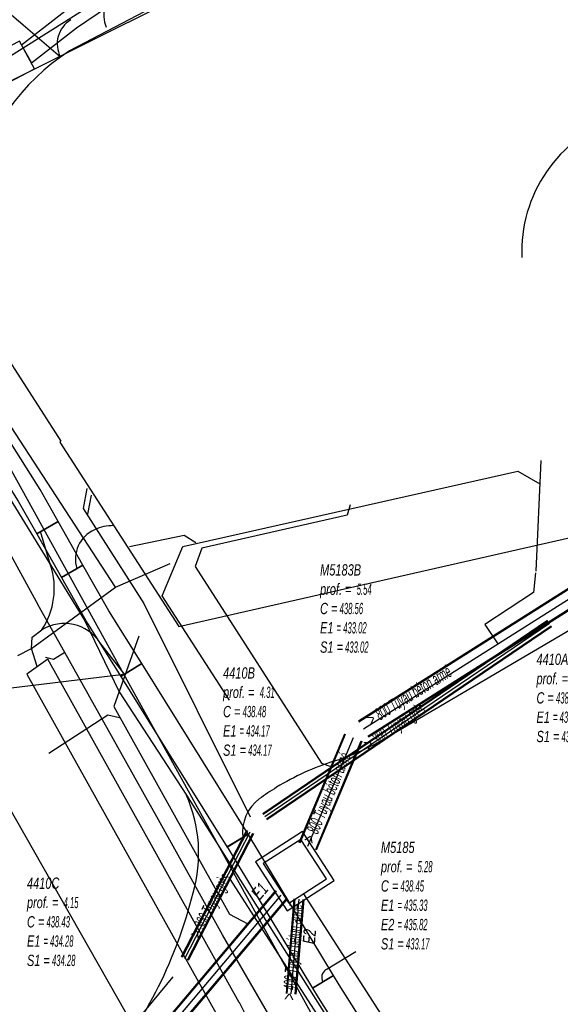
# Model space of a CAD drawing. Header units: metres. Extents: x 2695563 to 2696938, y 1260544 to 1262032.
# Tile 224 of 256: x 2696338 to 2696362, y 1261536 to 1261580. Entities that reach past the tile are written whole.
import ezdxf

# ---------------------------------------------------------------- set-up
doc = ezdxf.new("R2010")
doc.units = ezdxf.units.M
doc.header["$LTSCALE"] = 100
doc.linetypes.add('AUSGEZOGEN', pattern=[0])
doc.linetypes.add('STRICHLINIE2_S3', pattern=[0.25, 0.15, -0.1])
for name, color, linetype in [('Eau portable_Cadastre des conduites_Conduite', 171, 'AUSGEZOGEN'), ('EU_Cadastre des conduites', 24, 'AUSGEZOGEN'), ('EU_Cadastre des conduites – Texte', 7, 'AUSGEZOGEN'), ('EU_Cadastre des conduites_Regard normalisé – Texte', 24, 'AUSGEZOGEN'), ('EU_Cadastre des conduites_Regard – Polygone de détail', 24, 'AUSGEZOGEN'), ('EU_Cadastre des conduites_Texte entrée-sortie', 24, 'AUSGEZOGEN'), ('Réseau électrique_Cadastre des conduite_Bord du tracé', 1, 'AUSGEZOGEN'), ('Réseau électrique_Cadastre des conduite_Tronçon de tracé', 1, 'AUSGEZOGEN'), ('Réseau électrique_Cadastre des conduites_Ouvrage_Surface-Ligne-Point', 1, 'AUSGEZOGEN'), ('Swisscom_Cadastre des conduites_Périmètre de projet_Actif', 7, 'AUSGEZOGEN'), ('TV_Cadastre des conduites_CONDUITE', 92, 'AUSGEZOGEN'), ('Télécommunications_SW_Cadastre des conduites_Bord du tracé', 94, 'AUSGEZOGEN')]:
    doc.layers.add(name, color=color, linetype=linetype)
doc.styles.add('ARIAL', font='arial.ttf')
pattern_1 = [(0, (2703955, 1269100), (4050, 4050), [4050, -4050]), (90, (2703955, 1269100), (-4050, 4050), [4050, -4050])]
pattern_2 = [(0, (2708005, 1273150), (6075, 6075), [6075, -6075]), (90, (2708005, 1273150), (-6075, 6075), [6075, -6075])]

# ---------------------------------------------------------------- blocks, each defined once
blk = doc.blocks.new('COMPLEXOBJECT_1590')
at = {"layer": 'Réseau électrique_Cadastre des conduites_Ouvrage_Surface-Ligne-Point', "color": 1, "linetype": 'AUSGEZOGEN', "transparency": 33554687}
for points in [[(6343.758, 11552.951), (6376.316, 11560.354), (6369.866, 11588.481), (6353.775, 11584.712), (6346.54, 11582.7), (6338.88, 11578.67)], [(6335.601, 11565.638), (6335.648, 11565.644), (6338.495, 11561.23), (6338.445, 11561.198), (6343.758, 11552.951)]]:
    blk.add_lwpolyline(points, dxfattribs=at)
blk.add_arc((6344.188, 11570.406), 9.822, 122.7112, 209.0426, dxfattribs=at)
blk = doc.blocks.new('COMPLEXOBJECT_1696')
at = {"layer": 'Réseau électrique_Cadastre des conduite_Bord du tracé', "color": 1, "linetype": 'AUSGEZOGEN', "transparency": 33554687}
blk.add_lwpolyline([(6346.464, 11536.151), (6337.913, 11551.494), (6336.969, 11550.825), (6345.423, 11535.656)], dxfattribs=at)
blk.add_arc((6339.202, 11532.108), 8.312, 14.2706, 29.1042, dxfattribs=at)
blk = doc.blocks.new('COMPLEXOBJECT_1698')
at = {"layer": 'Réseau électrique_Cadastre des conduite_Bord du tracé', "color": 1, "linetype": 'AUSGEZOGEN', "transparency": 33554687}
blk.add_line((6337.564, 11559.074), (6334.038, 11564.657), dxfattribs=at)
for points in [[(6333.457, 11565.767), (6330.25, 11574.164), (6329.269, 11573.648), (6332.452, 11565.315)], [(6333.084, 11564.107), (6336.59, 11558.562), (6337.416, 11557.103), (6338.373, 11557.645), (6337.564, 11559.074)]]:
    blk.add_lwpolyline(points, dxfattribs=at)
for centre, radius, start, end in [((6340.324, 11568.654), 7.449, 202.8049, 212.4524), ((6340.061, 11568.527), 8.259, 202.8835, 212.3518)]:
    blk.add_arc(centre, radius, start, end, dxfattribs=at)
blk = doc.blocks.new('COMPLEXOBJECT_2534')
at = {"layer": 'Réseau électrique_Cadastre des conduite_Tronçon de tracé', "color": 1, "linetype": 'AUSGEZOGEN', "transparency": 33554687}
blk.add_line((6341.336, 11550.822), (6340.239, 11552.233), dxfattribs=at)
blk.add_arc((6338.648, 11551.18), 1.908, 33.5112, 121.6934, dxfattribs=at)
blk = doc.blocks.new('COMPLEXOBJECT_2537')
at = {"layer": 'Réseau électrique_Cadastre des conduite_Tronçon de tracé', "color": 1, "linetype": 'AUSGEZOGEN', "transparency": 33554687}
blk.add_lwpolyline([(6338.038, 11555.695), (6337.582, 11557.197), (6337.895, 11557.374)], dxfattribs=at)
blk.add_arc((6334.828, 11554.658), 3.373, 326.6508, 17.9108, dxfattribs=at)
blk = doc.blocks.new('COMPLEXOBJECT_2541')
at = {"layer": 'Réseau électrique_Cadastre des conduite_Tronçon de tracé', "color": 1, "linetype": 'AUSGEZOGEN', "transparency": 33554687}
blk.add_line((6350.335, 11537.623), (6351.668, 11538.427), dxfattribs=at)
blk.add_arc((6350.543, 11537.28), 0.401, 121.2945, 210.8787, dxfattribs=at)
blk = doc.blocks.new('COMPLEXOBJECT_2544')
at = {"layer": 'Réseau électrique_Cadastre des conduite_Tronçon de tracé', "color": 1, "linetype": 'AUSGEZOGEN', "transparency": 33554687}
for centre, radius, start, end in [((6340.84, 11555.405), 2.056, 89.6366, 114.362), ((6340.582, 11555.966), 1.438, 114.2128, 197.2028)]:
    blk.add_arc(centre, radius, start, end, dxfattribs=at)
blk = doc.blocks.new('COMPLEXOBJECT_2554')
at = {"layer": 'Réseau électrique_Cadastre des conduite_Tronçon de tracé', "color": 1, "linetype": 'AUSGEZOGEN', "transparency": 33554687}
blk.add_line((6340.932, 11554.72), (6335.566, 11562.954), dxfattribs=at)
blk.add_arc((6350, 11572.718), 17.427, 192.3063, 214.0771, dxfattribs=at)
blk = doc.blocks.new('COMPLEXOBJECT_2572')
at = {"layer": 'Réseau électrique_Cadastre des conduite_Tronçon de tracé', "color": 1, "linetype": 'AUSGEZOGEN', "transparency": 33554687}
blk.add_line((6352.989, 11547.966), (6364.627, 11554.82), dxfattribs=at)
for centre, radius, start, end in [((6398.179, 11493.9), 69.548, 116.53757, 118.84416), ((6347.386, 11557.431), 10.999, 287.3759, 300.6224), ((6354.244, 11535.773), 11.719, 107.7527, 121.4541)]:
    blk.add_arc(centre, radius, start, end, dxfattribs=at)
blk = doc.blocks.new('COMPLEXOBJECT_2782')
at = {"layer": 'Télécommunications_SW_Cadastre des conduites_Bord du tracé', "color": 94, "linetype": 'AUSGEZOGEN', "transparency": 33554687}
blk.add_line((6340.458, 11533.118), (6338.127, 11530.641), dxfattribs=at)
for centre, radius, start, end in [((6338.239, 11542.825), 6.41, 344.0272, 23.9406), ((6324.339, 11546.072), 20.68, 321.2123, 345.9755), ((6297.814, 11566.508), 53.96, 310.0412, 318.3399)]:
    blk.add_arc(centre, radius, start, end, dxfattribs=at)
blk = doc.blocks.new('COMPLEXOBJECT_2784')
at = {"layer": 'Télécommunications_SW_Cadastre des conduites_Bord du tracé', "color": 94, "linetype": 'AUSGEZOGEN', "transparency": 33554687}
blk.add_lwpolyline([(6327.083, 11573.547), (6327.54, 11572.771), (6332.948, 11563.957), (6339.56, 11553.214), (6341.097, 11550.043), (6344.098, 11545.426), (6350.515, 11535.271), (6372.639, 11499.991)], dxfattribs=at)

msp = doc.modelspace()

# ---------------------------------------------------------------- hatches: boundary and pattern name
at = {"layer": 'Réseau électrique_Cadastre des conduite_Bord du tracé', "lineweight": 18, "transparency": 33554687}
h = msp.add_hatch(dxfattribs=at)
h.set_pattern_fill('MUSTER', color=1, scale=6075, style=0, pattern_type=2)
h.set_pattern_definition(pattern_2)
h.paths.add_polyline_path([(2696352.858, 1261587.192), (2696351.888, 1261586.678), (2696348.618, 1261585.317), (2696345.232, 1261583.671), (2696342.086, 1261581.917), (2696339.637, 1261580.239), (2696337.71, 1261578.746), (2696338.146, 1261577.946), (2696340.167, 1261579.511), (2696342.56, 1261581.151), (2696345.648, 1261582.873), (2696348.988, 1261584.497), (2696352.272, 1261585.864), (2696353.279, 1261586.397)], flags=0)
h = msp.add_hatch(dxfattribs=at)
h.set_pattern_fill('MUSTER', color=1, scale=6075, style=0, pattern_type=2)
h.set_pattern_definition(pattern_2)
h.paths.add_polyline_path([(2696338.534, 1261558.884), (2696335.008, 1261564.467), (2696334.986, 1261564.501), (2696334.965, 1261564.536), (2696334.944, 1261564.57), (2696334.923, 1261564.605), (2696334.902, 1261564.639), (2696334.881, 1261564.674), (2696334.861, 1261564.709), (2696334.84, 1261564.744), (2696334.82, 1261564.779), (2696334.8, 1261564.814), (2696334.781, 1261564.849), (2696334.761, 1261564.885), (2696334.742, 1261564.92), (2696334.722, 1261564.956), (2696334.704, 1261564.992), (2696334.685, 1261565.028), (2696334.666, 1261565.064), (2696334.648, 1261565.1), (2696334.63, 1261565.136), (2696334.612, 1261565.172), (2696334.594, 1261565.208), (2696334.576, 1261565.245), (2696334.559, 1261565.281), (2696334.542, 1261565.318), (2696334.525, 1261565.355), (2696334.508, 1261565.392), (2696334.491, 1261565.428), (2696334.475, 1261565.465), (2696334.459, 1261565.503), (2696334.443, 1261565.54), (2696334.427, 1261565.577), (2696331.22, 1261573.974), (2696330.239, 1261573.458), (2696333.422, 1261565.125), (2696333.439, 1261565.084), (2696333.457, 1261565.044), (2696333.474, 1261565.004), (2696333.492, 1261564.963), (2696333.51, 1261564.923), (2696333.529, 1261564.883), (2696333.547, 1261564.843), (2696333.566, 1261564.804), (2696333.585, 1261564.764), (2696333.604, 1261564.724), (2696333.623, 1261564.685), (2696333.643, 1261564.645), (2696333.663, 1261564.606), (2696333.683, 1261564.567), (2696333.703, 1261564.527), (2696333.723, 1261564.488), (2696333.744, 1261564.45), (2696333.765, 1261564.411), (2696333.786, 1261564.372), (2696333.807, 1261564.334), (2696333.828, 1261564.295), (2696333.85, 1261564.257), (2696333.872, 1261564.218), (2696333.894, 1261564.18), (2696333.916, 1261564.142), (2696333.939, 1261564.105), (2696333.961, 1261564.067), (2696333.984, 1261564.029), (2696334.007, 1261563.992), (2696334.031, 1261563.954), (2696334.054, 1261563.917), (2696337.56, 1261558.372), (2696338.386, 1261556.913), (2696339.343, 1261557.455)], flags=0)
h = msp.add_hatch(dxfattribs=at)
h.set_pattern_fill('MUSTER', color=1, scale=6075, style=0, pattern_type=2)
h.set_pattern_definition(pattern_2)
h.paths.add_polyline_path([(2696340.448, 1261555.504), (2696339.343, 1261557.455), (2696338.386, 1261556.913), (2696339.491, 1261554.962)], flags=0)
h = msp.add_hatch(dxfattribs=at)
h.set_pattern_fill('MUSTER', color=1, scale=6075, style=0, pattern_type=2)
h.set_pattern_definition(pattern_2)
h.paths.add_polyline_path([(2696343.077, 1261551.116), (2696341.6, 1261553.47), (2696340.448, 1261555.504), (2696339.491, 1261554.962), (2696340.656, 1261552.906), (2696342.146, 1261550.531)], flags=0)
h = msp.add_hatch(dxfattribs=at)
h.set_pattern_fill('MUSTER', color=1, scale=6075, style=0, pattern_type=2)
h.set_pattern_definition(pattern_2)
h.paths.add_polyline_path([(2696365.586, 1261499.81), (2696351.904, 1261521.114), (2696351.861, 1261521.182), (2696351.819, 1261521.25), (2696351.777, 1261521.318), (2696351.737, 1261521.387), (2696351.696, 1261521.456), (2696351.657, 1261521.526), (2696351.619, 1261521.596), (2696351.581, 1261521.667), (2696351.543, 1261521.738), (2696351.507, 1261521.809), (2696351.471, 1261521.881), (2696351.436, 1261521.953), (2696351.402, 1261522.025), (2696351.369, 1261522.098), (2696351.336, 1261522.171), (2696351.304, 1261522.245), (2696351.273, 1261522.318), (2696351.243, 1261522.392), (2696351.213, 1261522.467), (2696351.184, 1261522.542), (2696351.156, 1261522.617), (2696351.129, 1261522.692), (2696351.102, 1261522.767), (2696351.077, 1261522.843), (2696351.052, 1261522.919), (2696351.028, 1261522.996), (2696351.004, 1261523.072), (2696350.982, 1261523.149), (2696350.96, 1261523.226), (2696350.939, 1261523.303), (2696350.919, 1261523.381), (2696348.227, 1261533.967), (2696348.21, 1261534.034), (2696348.192, 1261534.101), (2696348.173, 1261534.168), (2696348.154, 1261534.235), (2696348.134, 1261534.301), (2696348.114, 1261534.368), (2696348.094, 1261534.434), (2696348.072, 1261534.5), (2696348.05, 1261534.566), (2696348.028, 1261534.632), (2696348.005, 1261534.697), (2696347.982, 1261534.763), (2696347.958, 1261534.828), (2696347.933, 1261534.893), (2696347.908, 1261534.957), (2696347.882, 1261535.022), (2696347.856, 1261535.086), (2696347.829, 1261535.15), (2696347.802, 1261535.214), (2696347.774, 1261535.278), (2696347.746, 1261535.341), (2696347.717, 1261535.404), (2696347.688, 1261535.467), (2696347.658, 1261535.53), (2696347.627, 1261535.592), (2696347.596, 1261535.654), (2696347.565, 1261535.716), (2696347.533, 1261535.778), (2696347.501, 1261535.839), (2696347.468, 1261535.9), (2696347.434, 1261535.961), (2696338.883, 1261551.304), (2696337.939, 1261550.635), (2696346.393, 1261535.466), (2696346.424, 1261535.409), (2696346.455, 1261535.353), (2696346.485, 1261535.296), (2696346.515, 1261535.238), (2696346.544, 1261535.181), (2696346.573, 1261535.123), (2696346.601, 1261535.065), (2696346.629, 1261535.007), (2696346.657, 1261534.948), (2696346.683, 1261534.889), (2696346.71, 1261534.83), (2696346.736, 1261534.771), (2696346.761, 1261534.712), (2696346.786, 1261534.652), (2696346.81, 1261534.592), (2696346.834, 1261534.532), (2696346.857, 1261534.472), (2696346.88, 1261534.412), (2696346.903, 1261534.351), (2696346.925, 1261534.29), (2696346.946, 1261534.23), (2696346.967, 1261534.168), (2696346.987, 1261534.107), (2696347.007, 1261534.046), (2696347.026, 1261533.984), (2696347.045, 1261533.922), (2696347.063, 1261533.86), (2696347.081, 1261533.798), (2696347.098, 1261533.736), (2696347.115, 1261533.674), (2696347.131, 1261533.611), (2696349.827, 1261523.008), (2696349.849, 1261522.925), (2696349.871, 1261522.842), (2696349.894, 1261522.759), (2696349.919, 1261522.676), (2696349.944, 1261522.594), (2696349.97, 1261522.512), (2696349.996, 1261522.43), (2696350.024, 1261522.348), (2696350.053, 1261522.267), (2696350.082, 1261522.186), (2696350.112, 1261522.106), (2696350.143, 1261522.025), (2696350.175, 1261521.945), (2696350.208, 1261521.866), (2696350.241, 1261521.786), (2696350.275, 1261521.707), (2696350.31, 1261521.629), (2696350.346, 1261521.55), (2696350.383, 1261521.473), (2696350.421, 1261521.395), (2696350.459, 1261521.318), (2696350.498, 1261521.241), (2696350.538, 1261521.165), (2696350.579, 1261521.089), (2696350.621, 1261521.014), (2696350.663, 1261520.939), (2696350.706, 1261520.864), (2696350.75, 1261520.79), (2696350.794, 1261520.717), (2696350.84, 1261520.644), (2696350.886, 1261520.571), (2696364.217, 1261499.813)], flags=0)
h = msp.add_hatch(dxfattribs=at)
h.set_pattern_fill('MUSTER', color=1, scale=6075, style=0, pattern_type=2)
h.set_pattern_definition(pattern_2)
h.paths.add_polyline_path([(2696347.828, 1261543.491), (2696345.191, 1261547.723), (2696343.078, 1261551.115), (2696342.146, 1261550.531), (2696344.229, 1261547.187), (2696346.894, 1261542.909)], flags=0)
h = msp.add_hatch(dxfattribs=at)
h.set_pattern_fill('MUSTER', color=1, scale=6075, style=0, pattern_type=2)
h.set_pattern_definition(pattern_2)
h.paths.add_polyline_path([(2696351.64, 1261537.168), (2696347.832, 1261543.484), (2696346.89, 1261542.916), (2696350.698, 1261536.6)], flags=0)
h = msp.add_hatch(dxfattribs=at)
h.set_pattern_fill('MUSTER', color=1, scale=6075, style=0, pattern_type=2)
h.set_pattern_definition(pattern_2)
h.paths.add_polyline_path([(2696350.698, 1261536.6), (2696350.95, 1261536.183), (2696354.217, 1261531.009), (2696355.147, 1261531.596), (2696351.886, 1261536.761), (2696351.64, 1261537.168)], flags=0)
at = {"layer": 'Réseau électrique_Cadastre des conduites_Ouvrage_Surface-Ligne-Point', "lineweight": 18, "transparency": 33554687}
h = msp.add_hatch(dxfattribs=at)
h.set_pattern_fill('MUSTER', color=1, scale=4050, style=0, pattern_type=2)
h.set_pattern_definition(pattern_1)
h.paths.add_polyline_path([(2696344.728, 1261552.761), (2696377.286, 1261560.164), (2696370.836, 1261588.291), (2696354.745, 1261584.522), (2696347.51, 1261582.51), (2696339.85, 1261578.48), (2696339.455, 1261578.212), (2696339.073, 1261577.926), (2696338.706, 1261577.621), (2696338.353, 1261577.299), (2696338.017, 1261576.96), (2696337.698, 1261576.605), (2696337.396, 1261576.235), (2696337.113, 1261575.851), (2696336.849, 1261575.453), (2696336.604, 1261575.043), (2696336.38, 1261574.622), (2696336.176, 1261574.191), (2696335.994, 1261573.749), (2696335.833, 1261573.3), (2696335.694, 1261572.843), (2696335.577, 1261572.38), (2696335.484, 1261571.912), (2696335.413, 1261571.44), (2696335.365, 1261570.965), (2696335.34, 1261570.489), (2696335.338, 1261570.011), (2696335.36, 1261569.535), (2696335.404, 1261569.059), (2696335.472, 1261568.587), (2696335.563, 1261568.118), (2696335.676, 1261567.654), (2696335.812, 1261567.197), (2696335.969, 1261566.746), (2696336.149, 1261566.304), (2696336.349, 1261565.871), (2696336.571, 1261565.448), (2696336.618, 1261565.454), (2696339.465, 1261561.04), (2696339.415, 1261561.008)], flags=0)
h = msp.add_hatch(dxfattribs=at)
h.set_pattern_fill('MUSTER', color=1, scale=4050, style=0, pattern_type=2)
h.set_pattern_definition(pattern_1)
h.paths.add_polyline_path([(2696329.18, 1261572.903), (2696338.289, 1261577.678), (2696337.617, 1261578.916), (2696334.964, 1261577.544), (2696334.325, 1261577.859), (2696328.846, 1261574.975), (2696328.62, 1261574.03)], flags=0)
at = {"layer": 'Swisscom_Cadastre des conduites_Périmètre de projet_Actif', "transparency": 33554687}
h = msp.add_hatch(dxfattribs=at)
h.set_pattern_fill('MUSTER', color=94, scale=7500, style=0, pattern_type=2)
h.set_pattern_definition([(0, (2710855, 1276000), (7500, 7500), [7500, -7500]), (90, (2710855, 1276000), (-7500, 7500), [7500, -7500])])
h.paths.add_polyline_path([(2696333.824, 1261581.278), (2696336.469, 1261576.78), (2696348.473, 1261582.778), (2696376.258, 1261589.571), (2696374.834, 1261595.433), (2696366.545, 1261593.335), (2696358.133, 1261590.561), (2696350.413, 1261587.291), (2696339.777, 1261581.939), (2696338.586, 1261584.453)], flags=0)

# ---------------------------------------------------------------- linework, layer by layer
at = {"layer": 'Eau portable_Cadastre des conduites_Conduite', "color": 7, "linetype": 'AUSGEZOGEN', "transparency": 33554687}
for points in [[(2696324.349, 1261579.462), (2696325.06, 1261578.164), (2696327.423, 1261573.848), (2696329.824, 1261569.463), (2696338.445, 1261553.719)], [(2696352.872, 1261528.829), (2696352.466, 1261529.46), (2696351.503, 1261530.958), (2696351.395, 1261531.126), (2696349.668, 1261533.813), (2696346.68, 1261538.992), (2696343.752, 1261544.267), (2696339.635, 1261551.6), (2696338.445, 1261553.719)], [(2696339.635, 1261551.6), (2696339.326, 1261551.415), (2696339.131, 1261551.298), (2696338.777, 1261551.38)]]:
    msp.add_lwpolyline(points, dxfattribs=at)
at = {"layer": 'EU_Cadastre des conduites', "color": 24, "linetype": 'AUSGEZOGEN', "transparency": 33554687}
for p, q in [((2696360.903, 1261560.176), (2696360.673, 1261555.244)), ((2696340.818, 1261558.631), (2696340.654, 1261557.784)), ((2696333.883, 1261524.297), (2696344.473, 1261537.116))]:
    msp.add_line(p, q, dxfattribs=at)
at = {"layer": 'EU_Cadastre des conduites', "linetype": 'AUSGEZOGEN', "transparency": 33554687}
for p, q in [((2696352.749, 1261548.547), (2696362.632, 1261554.798)), ((2696352.76, 1261548.529), (2696362.643, 1261554.78)), ((2696352.771, 1261548.511), (2696362.654, 1261554.762)), ((2696353.177, 1261547.871), (2696363.06, 1261554.122)), ((2696353.188, 1261547.853), (2696363.071, 1261554.104)), ((2696353.199, 1261547.835), (2696363.082, 1261554.086)), ((2696348.478, 1261544.416), (2696361.19, 1261553.05)), ((2696348.489, 1261544.4), (2696361.201, 1261553.034)), ((2696348.5, 1261544.384), (2696361.212, 1261553.018)), ((2696348.646, 1261544.168), (2696361.358, 1261552.802)), ((2696348.657, 1261544.152), (2696361.369, 1261552.786)), ((2696348.668, 1261544.136), (2696361.38, 1261552.77)), ((2696350.109, 1261543.115), (2696352.141, 1261547.97)), ((2696350.128, 1261543.107), (2696352.16, 1261547.962)), ((2696350.147, 1261543.099), (2696352.179, 1261547.954)), ((2696350.847, 1261542.807), (2696352.879, 1261547.662)), ((2696350.866, 1261542.799), (2696352.898, 1261547.654)), ((2696350.885, 1261542.791), (2696352.917, 1261547.646)), ((2696344.855, 1261538.014), (2696347.773, 1261543.671)), ((2696344.873, 1261538.005), (2696347.791, 1261543.662)), ((2696344.89, 1261537.996), (2696347.808, 1261543.653)), ((2696345.122, 1261537.876), (2696348.04, 1261543.533)), ((2696345.139, 1261537.867), (2696348.057, 1261543.524)), ((2696345.157, 1261537.858), (2696348.075, 1261543.515)), ((2696334.972, 1261524.291), (2696349.063, 1261540.967)), ((2696334.988, 1261524.278), (2696349.079, 1261540.954)), ((2696335.003, 1261524.264), (2696349.094, 1261540.94)), ((2696335.431, 1261523.904), (2696349.522, 1261540.58)), ((2696335.446, 1261523.89), (2696349.537, 1261540.566)), ((2696335.462, 1261523.877), (2696349.553, 1261540.553)), ((2696349.537, 1261536.372), (2696349.889, 1261540.602)), ((2696349.557, 1261536.371), (2696349.909, 1261540.601)), ((2696349.577, 1261536.369), (2696349.929, 1261540.599)), ((2696349.935, 1261536.339), (2696350.287, 1261540.569)), ((2696349.955, 1261536.337), (2696350.307, 1261540.567)), ((2696349.975, 1261536.336), (2696350.327, 1261540.566))]:
    msp.add_line(p, q, dxfattribs=at)
at = {"layer": 'EU_Cadastre des conduites', "color": 255, "transparency": 33554687}
for p, q in [((2696352.974, 1261548.191), (2696362.857, 1261554.442)), ((2696348.573, 1261544.276), (2696361.285, 1261552.91)), ((2696350.497, 1261542.953), (2696352.529, 1261547.808)), ((2696345.006, 1261537.936), (2696347.924, 1261543.593)), ((2696335.217, 1261524.084), (2696349.308, 1261540.76)), ((2696349.756, 1261536.354), (2696350.108, 1261540.584))]:
    msp.add_line(p, q, dxfattribs=at)
at = {"layer": 'EU_Cadastre des conduites', "color": 24, "linetype": 'AUSGEZOGEN', "transparency": 33554687}
for points in [[(2696346.992, 1261549.477), (2696343.987, 1261554.133), (2696344.907, 1261556.339), (2696359.87, 1261559.711), (2696360.851, 1261559.14)], [(2696340.626, 1261558.936), (2696340.454, 1261558.032), (2696343.174, 1261553.787), (2696347.918, 1261544.255)], [(2696352.381, 1261558.206), (2696352.256, 1261557.738), (2696345.757, 1261556.266), (2696345.457, 1261555.441), (2696351.098, 1261546.656), (2696351.548, 1261546.502)], [(2696342.524, 1261556.341), (2696344.968, 1261556.845), (2696345.496, 1261556.517)], [(2696360.666, 1261555.17), (2696360.567, 1261554.284), (2696358.393, 1261552.852), (2696358.979, 1261551.989)], [(2696342.939, 1261552.329), (2696341.827, 1261549.198), (2696346.988, 1261539.913), (2696347.811, 1261539.482)], [(2696338.92, 1261547.103), (2696341.561, 1261548.815), (2696342.079, 1261548.705)], [(2696359.119, 1261531.137), (2696355.529, 1261528.835), (2696355.112, 1261528.911), (2696347.015, 1261541.5)], [(2696358.562, 1261531.989), (2696357.019, 1261531.007), (2696356.558, 1261531.112), (2696350.309, 1261540.818)]]:
    msp.add_lwpolyline(points, dxfattribs=at)
at = {"layer": 'EU_Cadastre des conduites_Regard – Polygone de détail', "color": 24, "linetype": 'STRICHLINIE2_S3', "transparency": 33554687}
for points in [[(2696348.158, 1261542.244), (2696349.567, 1261540.059), (2696351.668, 1261541.413), (2696350.26, 1261543.598), (2696348.158, 1261542.244)], [(2696348.504, 1261542.169), (2696349.642, 1261540.404), (2696351.323, 1261541.488), (2696350.185, 1261543.253), (2696348.504, 1261542.169)]]:
    msp.add_lwpolyline(points, close=True, dxfattribs=at)
at = {"layer": 'Réseau électrique_Cadastre des conduite_Bord du tracé', "color": 1, "linetype": 'AUSGEZOGEN', "transparency": 33554687}
for points in [[(2696352.858, 1261587.192), (2696351.888, 1261586.678), (2696348.618, 1261585.317), (2696345.232, 1261583.671), (2696342.086, 1261581.917), (2696339.637, 1261580.239), (2696337.71, 1261578.746), (2696338.146, 1261577.946), (2696340.167, 1261579.511), (2696342.56, 1261581.151), (2696345.648, 1261582.873), (2696348.988, 1261584.497), (2696352.272, 1261585.864), (2696353.279, 1261586.397), (2696352.858, 1261587.192)], [(2696340.448, 1261555.504), (2696339.343, 1261557.455), (2696338.386, 1261556.913), (2696339.491, 1261554.962), (2696340.448, 1261555.504)], [(2696343.077, 1261551.116), (2696341.6, 1261553.47), (2696340.448, 1261555.504), (2696339.491, 1261554.962), (2696340.656, 1261552.906), (2696342.146, 1261550.531), (2696343.077, 1261551.116)], [(2696347.828, 1261543.491), (2696345.191, 1261547.723), (2696343.078, 1261551.115), (2696342.146, 1261550.531), (2696344.229, 1261547.187), (2696346.894, 1261542.909), (2696347.828, 1261543.491)], [(2696351.64, 1261537.168), (2696347.832, 1261543.484), (2696346.89, 1261542.916), (2696350.698, 1261536.6), (2696351.64, 1261537.168)], [(2696350.698, 1261536.6), (2696350.95, 1261536.183), (2696354.217, 1261531.009), (2696355.147, 1261531.596), (2696351.886, 1261536.761), (2696351.64, 1261537.168), (2696350.698, 1261536.6)]]:
    msp.add_lwpolyline(points, close=True, dxfattribs=at)
at = {"layer": 'Réseau électrique_Cadastre des conduite_Tronçon de tracé', "color": 1, "linetype": 'AUSGEZOGEN', "transparency": 33554687}
for p, q in [((2696339.447, 1261578.209), (2696333.042, 1261583.67)), ((2696341.902, 1261554.53), (2696344.347, 1261555.577)), ((2696338.154, 1261551.778), (2696341.902, 1261554.53)), ((2696338.154, 1261551.778), (2696338.185, 1261552.292)), ((2696338.185, 1261552.292), (2696338.616, 1261552.613)), ((2696337.541, 1261551.465), (2696338.154, 1261551.778)), ((2696338.408, 1261550.974), (2696338.154, 1261551.778))]:
    msp.add_line(p, q, dxfattribs=at)
for centre, radius, start, end in [((2696342.849, 1261580.114), 1.474, 130.1471, 202.8461), ((2696340.563, 1261578.799), 1.262, 121.5608, 207.8882), ((2696355.232, 1261535.557), 11.75, 121.4624, 126.0198), ((2696349.44, 1261543.575), 1.86, 126.9485, 187.2264)]:
    msp.add_arc(centre, radius, start, end, dxfattribs=at)
at = {"layer": 'Réseau électrique_Cadastre des conduites_Ouvrage_Surface-Ligne-Point', "color": 1, "linetype": 'AUSGEZOGEN', "transparency": 33554687}
msp.add_lwpolyline([(2696329.18, 1261572.903), (2696338.289, 1261577.678), (2696337.617, 1261578.916), (2696334.964, 1261577.544), (2696334.325, 1261577.859), (2696328.846, 1261574.975), (2696328.62, 1261574.03), (2696329.18, 1261572.903)], close=True, dxfattribs=at)
at = {"layer": 'Swisscom_Cadastre des conduites_Périmètre de projet_Actif', "color": 94, "linetype": 'AUSGEZOGEN', "transparency": 33554687}
msp.add_lwpolyline([(2696333.824, 1261581.278), (2696336.469, 1261576.78), (2696348.473, 1261582.778), (2696376.258, 1261589.571), (2696374.834, 1261595.433), (2696366.545, 1261593.335), (2696358.133, 1261590.561), (2696350.413, 1261587.291), (2696339.777, 1261581.939), (2696338.586, 1261584.453), (2696333.824, 1261581.278)], close=True, dxfattribs=at)
at = {"layer": 'TV_Cadastre des conduites_CONDUITE', "color": 92, "linetype": 'AUSGEZOGEN', "transparency": 33554687}
for p, q in [((2696334.309, 1261549.672), (2696342.277, 1261550.642)), ((2696342.374, 1261535.484), (2696334.309, 1261549.672))]:
    msp.add_line(p, q, dxfattribs=at)
for points in [[(2696342.277, 1261550.642), (2696333.183, 1261567.107), (2696332.724, 1261571.928), (2696334.791, 1261576.749), (2696341.921, 1261581.245)], [(2696411.741, 1261440.068), (2696354.993, 1261527.62), (2696342.277, 1261550.642)]]:
    msp.add_lwpolyline(points, dxfattribs=at)
at = {"layer": 'Télécommunications_SW_Cadastre des conduites_Bord du tracé', "color": 94, "linetype": 'AUSGEZOGEN', "transparency": 33554687}
msp.add_arc((2696366.319, 1261569.534), 6.271, 108.3638, 182.6145, dxfattribs=at)

# ---------------------------------------------------------------- block references
at = {"layer": 'Réseau électrique_Cadastre des conduite_Bord du tracé', "color": 1, "linetype": 'AUSGEZOGEN', "lineweight": -3, "transparency": 33554687}
for name in ['COMPLEXOBJECT_1698', 'COMPLEXOBJECT_1696']:
    msp.add_blockref(name, (2690000.97, 1249999.81), dxfattribs=at)
at = {"layer": 'Réseau électrique_Cadastre des conduite_Tronçon de tracé', "color": 1, "linetype": 'AUSGEZOGEN', "lineweight": -3, "transparency": 33554687}
for name in ['COMPLEXOBJECT_2554', 'COMPLEXOBJECT_2537', 'COMPLEXOBJECT_2544', 'COMPLEXOBJECT_2572', 'COMPLEXOBJECT_2534', 'COMPLEXOBJECT_2541']:
    msp.add_blockref(name, (2690000.97, 1249999.81), dxfattribs=at)
at = {"layer": 'Réseau électrique_Cadastre des conduites_Ouvrage_Surface-Ligne-Point', "color": 1, "linetype": 'AUSGEZOGEN', "lineweight": -3, "transparency": 33554687}
msp.add_blockref('COMPLEXOBJECT_1590', (2690000.97, 1249999.81), dxfattribs=at)
at = {"layer": 'Télécommunications_SW_Cadastre des conduites_Bord du tracé', "color": 94, "linetype": 'AUSGEZOGEN', "lineweight": -3, "transparency": 33554687}
for name in ['COMPLEXOBJECT_2784', 'COMPLEXOBJECT_2782']:
    msp.add_blockref(name, (2690000.97, 1249999.81), dxfattribs=at)

# ---------------------------------------------------------------- texts
at = {"layer": 'EU_Cadastre des conduites – Texte', "color": 24, "transparency": 33554687, "char_height": 0.55705, "width": 6, "attachment_point": 5, "style": 'ARIAL'}
for s, insert, rotation in [('\\A1;{\\fArial|b0|i1|c0|p34;\\W0.7;> \\W0.49;800 Tuyau béton armé}', (2696355.046, 1261549.609), 31.8933), ('\\A1;{\\fArial|b0|i1|c0|p34;\\W0.7;> \\W0.49;300 Tuyau grès}', (2696354.398, 1261548.227), 34.1757), ('\\A1;{\\fArial|b0|i1|c0|p34;\\W0.7;> \\W0.49;800 Tuyau béton armé}', (2696351.411, 1261545.077), 67.0914), ('\\A1;{\\fArial|b0|i1|c0|p34;\\W0.7;> \\W0.49;300 Tuyau grès}', (2696346.195, 1261540.245), 62.9361), ('\\A1;{\\fArial|b0|i1|c0|p34;\\W0.7;> \\W0.49;400 Tuyau béton armé}', (2696349.891, 1261538.199), 85.3668)]:
    msp.add_mtext(s, dxfattribs=dict(at, insert=insert, rotation=rotation))
at = {"layer": 'EU_Cadastre des conduites_Regard normalisé – Texte', "color": 24, "transparency": 33554687, "char_height": 0.50641, "attachment_point": 1, "line_spacing_factor": 1.024096, "style": 'ARIAL'}
for s, insert, width in [('\\A1;{\\fArial|b0|i1|c0|p34;\\W0.69532;M5183B}\\P{\\fArial|b0|i1|c0|p34;\\H0.99721x;\\W0.69532;prof. = \\W0.48672; 5.54}\\P{\\fArial|b0|i1|c0|p34;\\H0.99721x;\\W0.69532;C =\\W0.48672; 438.56}\\P{\\fArial|b0|i1|c0|p34;\\H0.99721x;\\W0.69532;E1 \\W0.48672;= 433.02}\\P{\\fArial|b0|i1|c0|p34;\\H0.99721x;\\W0.69532;S1 =\\W0.48672; 433.02}', (2696351.04, 1261555.548), 2.83853), ('\\A1;{\\fArial|b0|i1|c0|p34;\\W0.69518;4410A}\\P{\\fArial|b0|i1|c0|p34;\\H0.99721x;\\W0.69518;prof. = \\W0.48663; 4.37}\\P{\\fArial|b0|i1|c0|p34;\\H0.99721x;\\W0.69518;C =\\W0.48663; 438.40}\\P{\\fArial|b0|i1|c0|p34;\\H0.99721x;\\W0.69518;E1 \\W0.48663;= 434.03}\\P{\\fArial|b0|i1|c0|p34;\\H0.99721x;\\W0.69518;S1 =\\W0.48663; 434.03}', (2696360.705, 1261551.554), 2.83729), ('\\A1;{\\fArial|b0|i1|c0|p34;\\W0.69641;4410B}\\P{\\fArial|b0|i1|c0|p34;\\H0.99721x;\\W0.69641;prof. = \\W0.48749; 4.31}\\P{\\fArial|b0|i1|c0|p34;\\H0.99721x;\\W0.69641;C =\\W0.48749; 438.48}\\P{\\fArial|b0|i1|c0|p34;\\H0.99721x;\\W0.69641;E1 \\W0.48749;= 434.17}\\P{\\fArial|b0|i1|c0|p34;\\H0.99721x;\\W0.69641;S1 =\\W0.48749; 434.17}', (2696346.707, 1261550.943), 2.8423), ('\\A1;{\\fArial|b0|i1|c0|p34;\\W0.69641;M5185}\\P{\\fArial|b0|i1|c0|p34;\\H0.99721x;\\W0.69641;prof. = \\W0.48749; 5.28}\\P{\\fArial|b0|i1|c0|p34;\\H0.99721x;\\W0.69641;C =\\W0.48749; 438.45}\\P{\\fArial|b0|i1|c0|p34;\\H0.99721x;\\W0.69641;E1 \\W0.48749;= 435.33}\\P{\\fArial|b0|i1|c0|p34;\\H0.99721x;\\W0.69641;E2 \\W0.48749;= 435.82}\\P{\\fArial|b0|i1|c0|p34;\\H0.99721x;\\W0.69641;S1 =\\W0.48749; 433.17}', (2696353.757, 1261543.152), 2.84249), ('\\A1;{\\fArial|b0|i1|c0|p34;\\W0.69464;4410C}\\P{\\fArial|b0|i1|c0|p34;\\H0.99721x;\\W0.69464;prof. = \\W0.48625; 4.15}\\P{\\fArial|b0|i1|c0|p34;\\H0.99721x;\\W0.69464;C =\\W0.48625; 438.43}\\P{\\fArial|b0|i1|c0|p34;\\H0.99721x;\\W0.69464;E1 \\W0.48625;= 434.28}\\P{\\fArial|b0|i1|c0|p34;\\H0.99721x;\\W0.69464;S1 =\\W0.48625; 434.28}', (2696337.95, 1261541.55), 2.83537)]:
    msp.add_mtext(s, dxfattribs=dict(at, insert=insert, width=width))
at = {"layer": 'EU_Cadastre des conduites_Texte entrée-sortie', "color": 24, "transparency": 33554687, "char_height": 0.55705, "attachment_point": 7, "style": 'ARIAL'}
for s, insert, width, rotation in [('\\A1;{\\fArial|i1|b0;\\H0.557054;\\W0.700000;\\C24;E1}\\P', (2696348.342, 1261540.508), 0.85544, 49.8015), ('\\A1;{\\fArial|i1|b0;\\H0.557054;\\W0.700000;\\C24;E2}\\P', (2696350.812, 1261538.556), 0.86376, 85.2561)]:
    msp.add_mtext(s, dxfattribs=dict(at, insert=insert, width=width, rotation=rotation))

doc.saveas('drawing.dxf')
